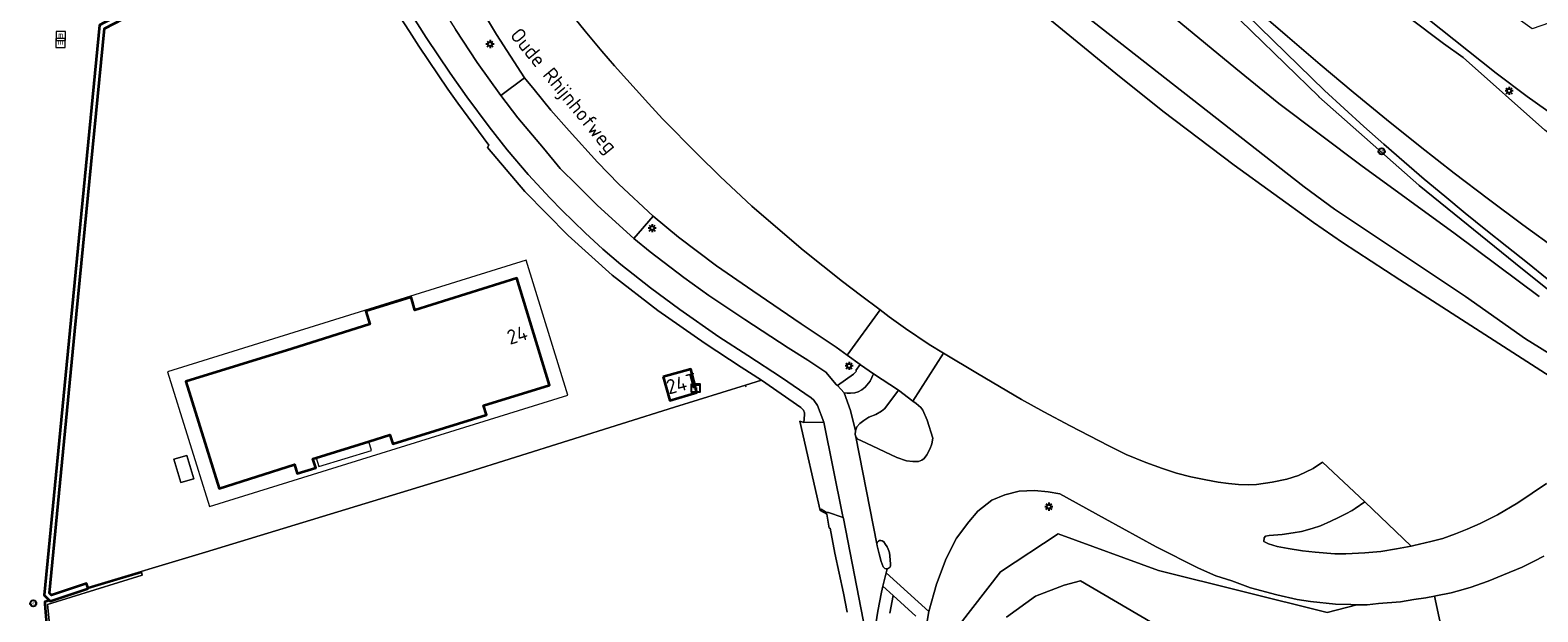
# Model space of a CAD drawing. Header units: metres. Extents: x 89394 to 92106, y 463550 to 466167.
# Tile 12 of 112: x 90582 to 90767, y 464686 to 464757. Entities that reach past the tile are written whole.
import ezdxf
from ezdxf.enums import TextEntityAlignment as Align

# ---------------------------------------------------------------- set-up
doc = ezdxf.new("R2010")
doc.units = ezdxf.units.M
for name, color, linetype, lineweight in [('B-PV-GK-BESCHOEIING-G', 253, 'OB-BESCHOEIING-BLOK', 35), ('B-PV-GK-KADEMUUR-GV', 253, 'Continuous', 35), ('B-PV-GR-BOUWLAND_BRAAKLIGGEND-GV', 200, 'Continuous', 13), ('B-PV-GW-TALUD_KRUIN-G', 90, 'Continuous', 18), ('B-PV-IE-MEUBILAIR-S', 7, 'Continuous', 25), ('B-PV-IE-MEUBILAIR_WATERWEGMEUBILAIR-S', 150, 'Continuous', 25), ('B-PV-IE-TERREINAFSCHEIDING_KUNSTMATIG_HEKWERK-G', 20, 'IE-TERREINAFSCHEIDING_KUNSTMATIG-SO', 18), ('B-PV-OG-BEBOUWING-GV', 7, 'Continuous', 35), ('B-PV-OG-BEBOUWING-T18', 1, 'Continuous', 18), ('B-PV-OG-BEBOUWING_LAGE TRAFO-GV', 7, 'Continuous', 18), ('B-PV-OG-BEBOUWING_LUIFEL-GV', 7, 'Continuous', 18), ('B-PV-OG-BEBOUWING_TRAP-GV', 7, 'Continuous', 18), ('B-PV-OG-TERREIN_ERF-GV', 50, 'Continuous', 18), ('B-PV-OG-TERREIN_OEVER-GV', 7, 'Continuous', 18), ('B-PV-OG-TOPOGRAFIE-T18', 1, 'Continuous', 18), ('B-PV-OG-WATER_KANAAL-GV', 120, 'Continuous', 18), ('B-PV-OG-WATER_SLOOT-GV', 120, 'Continuous', 18), ('B-PV-OG-WEG-GV', 7, 'Continuous', 18), ('B-PV-VH-VERHARDING_ASFALT-GV', 210, 'Continuous', 18), ('B-PV-VH-VERHARDING_BETONSTRAATSTEEN-GV', 190, 'Continuous', 18), ('B-PV-VH-VERHARDING_GESLOTEN-GV', 210, 'Continuous', 18), ('B-PV-VH-VERHARDING_OPEN_TEGEL-GV', 90, 'Continuous', 18)]:
    doc.layers.add(name, color=color, linetype=linetype, lineweight=lineweight)
doc.styles.add('NLCS-ISO', font='NLCS-ISO.ttf')
doc.styles.add('NLCS-ISO-M500-T18', font='NLCS-ISO.ttf', dxfattribs={"height": 0.9})
doc.linetypes.add('IE-TERREINAFSCHEIDING_KUNSTMATIG-SO', pattern='A,4,[82,NLCS.SHX,S=0.75,R=90,X=0,Y=0],4,-2', length=10)
doc.linetypes.add('OB-BESCHOEIING-BLOK', pattern='A,6,-1,[152,NLCS.SHX,S=2,R=0,X=-1,Y=0]', length=7)

# ---------------------------------------------------------------- blocks, each defined once
blk = doc.blocks.new('SIE-MEUBILAIR_KAST_OV-SO')
for points in [[(-1, 1), (1, 1), (1, 0.84), (-1, 0.84)], [(-1, 0.76), (1, 0.76), (1, -1), (-1, -1)]]:
    blk.add_lwpolyline(points, close=True)
at = {"style": 'NLCS-ISO'}
blk.add_text('ov', height=0.75, dxfattribs=at).set_placement((0, 0), align=Align.MIDDLE_CENTER)
blk = doc.blocks.new('SIE-MEUBILAIR_PAAL_VERKEERSBORD-SO')
blk.add_circle((0, 0), 0.75)
at = {"style": 'NLCS-ISO'}
blk.add_text('vb', height=0.75, dxfattribs=at).set_placement((0, 0.07), align=Align.MIDDLE_CENTER)
blk = doc.blocks.new('SIE-MEUBILAIR_PAAL_LICHTMAST-SO')
for points in [[(-0.62, 0), (-1, 0)], [(-0.71, 0.71), (-0.44, 0.44)], [(0, 1), (0, 0.62)], [(0.44, 0.44), (0.71, 0.71)], [(1, 0), (0.62, 0)], [(-0.71, -0.71), (-0.44, -0.44)], [(0, -0.62), (0, -1)], [(0.44, -0.44), (0.71, -0.71)]]:
    blk.add_lwpolyline(points)
blk.add_circle((0, 0), 0.5)
blk = doc.blocks.new('SIE-WATER_MEERPAAL-SO')
at = {"color": 0, "linetype": 'ByBlock', "lineweight": 18}
blk.add_lwpolyline([(-1.12, -1.12), (1.12, -1.12), (1.12, 1.12), (-1.12, 1.12)], close=True, dxfattribs=at)
at = {"color": 0, "linetype": 'ByBlock', "lineweight": 18, "style": 'NLCS-ISO'}
blk.add_text('m', height=1.5, dxfattribs=at).set_placement((0, 0.28), align=Align.MIDDLE_CENTER)

msp = doc.modelspace()

# ---------------------------------------------------------------- linework, layer by layer
at = {"layer": 'B-PV-GK-BESCHOEIING-G', "flags": 128}
msp.add_lwpolyline([(90584.453, 464687.086), (90583.852, 464686.901), (90583.876, 464686.631), (90584.378, 464680.839), (90585.208, 464673.192), (90585.696, 464669.918), (90594.088, 464629.321), (90595.863, 464620.732), (90597.259, 464613.679), (90600.682, 464597.333), (90604.895, 464585.477), (90604.993, 464586.518)], dxfattribs=at)
at = {"layer": 'B-PV-GK-KADEMUUR-GV', "flags": 128}
msp.add_lwpolyline([(90589.194, 464688.566), (90589.157, 464688.687), (90589.01, 464689.167), (90584.696, 464687.725), (90584.423, 464687.988), (90587.567, 464720.199), (90591.191, 464757.395), (90594.609, 464759.168), (90594.323, 464759.736), (90593.745, 464759.44), (90591.12, 464758.097), (90590.572, 464757.817), (90586.941, 464720.26), (90583.767, 464687.746), (90584.453, 464687.086), (90584.534, 464687.008)], close=True, dxfattribs=at)
at = {"layer": 'B-PV-GR-BOUWLAND_BRAAKLIGGEND-GV', "flags": 128}
msp.add_lwpolyline([(90694.589, 464681.842), (90701.374, 464690.588), (90708.456, 464695.281), (90720.814, 464690.757), (90741.54, 464685.579), (90745.175, 464686.556), (90744.441, 464686.565), (90742.552, 464686.639), (90739.507, 464686.943), (90737.85, 464687.208), (90735.341, 464687.758), (90732.1, 464688.63), (90729.808, 464689.475), (90727.853, 464690.112), (90725.729, 464691.03), (90720.516, 464693.676), (90714.235, 464697.131), (90708.658, 464700.209), (90707.252, 464700.437), (90705.546, 464700.606), (90703.687, 464700.522), (90701.928, 464700.049), (90700.315, 464699.415), (90698.585, 464698.057), (90697.497, 464696.728), (90695.973, 464694.73), (90694.713, 464692.246), (90693.504, 464689.064), (90692.577, 464685.711), (90692.24, 464683.788)], dxfattribs=at)
at = {"layer": 'B-PV-GW-TALUD_KRUIN-G', "flags": 128}
msp.add_lwpolyline([(90767.602, 464724.462), (90757.292, 464732.157), (90745.676, 464740.62), (90735.599, 464748.192), (90730.309, 464752.475), (90716.071, 464764.248), (90703.953, 464775.88), (90694.166, 464784.992), (90690.982, 464788.068), (90687.706, 464791.047), (90684.342, 464793.926), (90680.681, 464796.867), (90676.928, 464799.69), (90673.087, 464802.392), (90657.422, 464812.702), (90647.767, 464819.276), (90636.329, 464826.638), (90633.774, 464828.278), (90631.298, 464830.036), (90630.613, 464830.583), (90626.609, 464833.892), (90624.462, 464835.929)], dxfattribs=at)
at = {"layer": 'B-PV-IE-TERREINAFSCHEIDING_KUNSTMATIG_HEKWERK-G', "flags": 128}
for points in [[(90595.559, 464801.725), (90608.374, 464800.951), (90610.232, 464795.401), (90612.331, 464789.63), (90615.335, 464782.284), (90619.205, 464773.713), (90619.296, 464773.54), (90622.071, 464768.285), (90622.216, 464768.011), (90623.248, 464766.151), (90624.3, 464764.302), (90625.372, 464762.465), (90626.464, 464760.639), (90627.577, 464758.826), (90628.709, 464757.025), (90629.861, 464755.237), (90631.032, 464753.461), (90632.223, 464751.698), (90633.433, 464749.949), (90634.663, 464748.213), (90635.911, 464746.49), (90637.178, 464744.782), (90638.464, 464743.087), (90638.303, 464742.767)], [(90671.982, 464714.179), (90670.031, 464713.571), (90661.302, 464710.85), (90635.227, 464702.665), (90603.641, 464692.999), (90589.157, 464688.687)], [(90670.089, 464713.324), (90670.031, 464713.571)]]:
    msp.add_lwpolyline(points, dxfattribs=at)
at = {"layer": 'B-PV-OG-BEBOUWING-GV', "flags": 128}
for points in [[(90623.709, 464706.635), (90626.297, 464707.442), (90626.639, 464706.347), (90638.156, 464709.921), (90637.81, 464711.036), (90645.94, 464713.546), (90641.899, 464726.712), (90629.375, 464722.763), (90628.892, 464724.356), (90623.333, 464722.647), (90623.836, 464721.035), (90614.222, 464718.037), (90601.225, 464714.006), (90605.288, 464700.845), (90614.561, 464703.779), (90614.907, 464702.678), (90617.173, 464703.387), (90616.83, 464704.487), (90617.215, 464704.608)], [(90659.912, 464714.572), (90660.704, 464711.679), (90664.05, 464712.642), (90663.281, 464715.504)]]:
    msp.add_lwpolyline(points, close=True, dxfattribs=at)
at = {"layer": 'B-PV-OG-BEBOUWING_LAGE TRAFO-GV', "flags": 128}
msp.add_lwpolyline([(90599.722, 464704.435), (90600.583, 464701.565), (90602.194, 464702.054), (90601.333, 464704.924)], close=True, dxfattribs=at)
at = {"layer": 'B-PV-OG-BEBOUWING_LUIFEL-GV', "flags": 128}
for points in [[(90643.057, 464728.909), (90598.957, 464715.205), (90604.1, 464698.642), (90648.176, 464712.325)], [(90617.215, 464704.608), (90616.83, 464704.487), (90617.173, 464703.387), (90614.907, 464702.678), (90614.561, 464703.779), (90605.288, 464700.845), (90601.225, 464714.006), (90614.222, 464718.037), (90623.836, 464721.035), (90623.333, 464722.647), (90628.892, 464724.356), (90629.375, 464722.763), (90641.899, 464726.712), (90645.94, 464713.546), (90637.81, 464711.036), (90638.156, 464709.921), (90626.639, 464706.347), (90626.297, 464707.442), (90623.709, 464706.635)]]:
    msp.add_lwpolyline(points, close=True, dxfattribs=at)
at = {"layer": 'B-PV-OG-BEBOUWING_TRAP-GV', "flags": 128}
msp.add_lwpolyline([(90623.709, 464706.635), (90617.215, 464704.608), (90617.551, 464703.532), (90624.053, 464705.534)], close=True, dxfattribs=at)
at = {"layer": 'B-PV-OG-TERREIN_ERF-GV', "flags": 128}
for points in [[(90591.191, 464757.395), (90587.567, 464720.199), (90584.423, 464687.988), (90584.696, 464687.725), (90589.01, 464689.167), (90589.157, 464688.687), (90603.641, 464692.999), (90635.227, 464702.665), (90661.302, 464710.85), (90670.031, 464713.571), (90671.982, 464714.179), (90669.508, 464715.782), (90665.054, 464718.669), (90659.241, 464722.754), (90653.644, 464727.099), (90648.225, 464731.938), (90642.902, 464737.365), (90638.303, 464742.767), (90638.464, 464743.087), (90637.178, 464744.782), (90635.911, 464746.49), (90634.663, 464748.213), (90633.433, 464749.949), (90632.223, 464751.698), (90631.032, 464753.461), (90629.861, 464755.237), (90628.709, 464757.025), (90627.577, 464758.826)], [(90682.513, 464685.642), (90682.052, 464687.982), (90681, 464692.907), (90680.414, 464695.976), (90680.324, 464695.957), (90680.013, 464697.677), (90679.22, 464698.15), (90676.696, 464709.125), (90677.195, 464708.959), (90677.272, 464709.923), (90677.257, 464710.161), (90677.166, 464710.464), (90676.842, 464710.822), (90671.982, 464714.179), (90670.031, 464713.571), (90661.302, 464710.85), (90635.227, 464702.665), (90603.641, 464692.999), (90589.157, 464688.687), (90589.194, 464688.566), (90590.83, 464689.044), (90595.798, 464690.523), (90595.808, 464690.399), (90595.823, 464690.204), (90584.192, 464686.59), (90585.721, 464671.648)]]:
    msp.add_lwpolyline(points, dxfattribs=at)
for points in [[(90626.297, 464707.442), (90623.709, 464706.635), (90617.215, 464704.608), (90616.83, 464704.487), (90617.173, 464703.387), (90614.907, 464702.678), (90614.561, 464703.779), (90605.288, 464700.845), (90601.225, 464714.006), (90614.222, 464718.037), (90623.836, 464721.035), (90623.333, 464722.647), (90628.892, 464724.356), (90629.375, 464722.763), (90641.899, 464726.712), (90645.94, 464713.546), (90637.81, 464711.036), (90638.156, 464709.921), (90626.639, 464706.347)], [(90660.704, 464711.679), (90659.912, 464714.572), (90663.281, 464715.504), (90664.05, 464712.642)], [(90600.583, 464701.565), (90599.722, 464704.435), (90601.333, 464704.924), (90602.194, 464702.054)]]:
    msp.add_lwpolyline(points, close=True, dxfattribs=at)
at = {"layer": 'B-PV-OG-TERREIN_OEVER-GV', "flags": 128}
for points in [[(90756.591, 464679.051), (90754.729, 464687.615), (90753.663, 464687.41), (90752.206, 464687.184), (90750.557, 464686.916), (90747.842, 464686.684), (90746.44, 464686.539), (90745.175, 464686.556), (90741.54, 464685.579), (90720.814, 464690.757), (90708.456, 464695.281), (90701.374, 464690.588), (90694.589, 464681.842)], [(90768.196, 464692.52), (90767.004, 464691.892), (90765.51, 464691.189), (90763.239, 464690.215), (90761.358, 464689.437), (90759.107, 464688.673), (90757.538, 464688.21), (90756.782, 464688.023), (90754.92, 464687.652), (90754.729, 464687.615), (90756.591, 464679.051), (90761.122, 464679.544), (90765.571, 464681.214), (90770.362, 464682.793)], [(90702.11, 464685.035), (90705.681, 464687.625), (90709.213, 464688.955), (90711.199, 464689.5), (90719.802, 464684.458)]]:
    msp.add_lwpolyline(points, dxfattribs=at)
at = {"layer": 'B-PV-OG-WATER_KANAAL-GV', "flags": 128}
msp.add_lwpolyline([(90712.764, 464318.854), (90709.671, 464327.29), (90709.486, 464331.827), (90689.114, 464378.462), (90633.422, 464507.026), (90632.099, 464510.698), (90627.956, 464522.007), (90627.891, 464522.185), (90623.165, 464535.045), (90618.257, 464548.8), (90604.895, 464585.477), (90600.682, 464597.333), (90597.259, 464613.679), (90595.863, 464620.732), (90594.088, 464629.321), (90585.696, 464669.918), (90585.208, 464673.192), (90584.378, 464680.839), (90583.876, 464686.631), (90583.852, 464686.901), (90584.453, 464687.086), (90583.767, 464687.746), (90586.941, 464720.26), (90590.572, 464757.817)], dxfattribs=at)
at = {"layer": 'B-PV-OG-WATER_SLOOT-GV', "flags": 128}
msp.add_lwpolyline([(90719.802, 464684.458), (90711.199, 464689.5), (90709.213, 464688.955), (90705.681, 464687.625), (90702.11, 464685.035)], dxfattribs=at)
at = {"layer": 'B-PV-OG-WEG-GV', "flags": 128}
for points in [[(90768.589, 464726.641), (90766.19, 464728.586), (90763.615, 464730.605), (90761.057, 464732.646), (90758.517, 464734.708), (90755.994, 464736.792), (90753.489, 464738.897), (90750.993, 464741.031), (90748.516, 464743.186), (90746.057, 464745.363), (90743.617, 464747.56), (90741.195, 464749.778), (90717.3, 464773.102)], [(90691.561, 464771.546), (90715.556, 464751.868), (90721.347, 464747.249), (90730.092, 464740.597), (90739.867, 464733.574), (90743.435, 464731.108), (90750.474, 464726.515), (90787.588, 464702.63)], [(90787.588, 464702.63), (90750.474, 464726.515), (90743.435, 464731.108), (90739.867, 464733.574), (90730.092, 464740.597), (90721.347, 464747.249), (90715.556, 464751.868), (90691.561, 464771.546)], [(90775.513, 464713.301), (90765.919, 464719.239), (90758.549, 464724.439), (90742.457, 464735.182), (90738.728, 464737.928), (90701.035, 464767.46)], [(90701.035, 464767.46), (90738.728, 464737.928), (90742.457, 464735.182), (90758.549, 464724.439), (90765.919, 464719.239), (90775.513, 464713.301)], [(90716.071, 464764.248), (90730.309, 464752.475), (90735.599, 464748.192), (90745.676, 464740.62), (90757.292, 464732.157), (90767.602, 464724.462)], [(90767.602, 464724.462), (90757.292, 464732.157), (90745.676, 464740.62), (90735.599, 464748.192), (90730.309, 464752.475), (90716.071, 464764.248)], [(90771.624, 464722.973), (90765.566, 464727.804), (90752.859, 464738.121), (90752.826, 464738.148), (90740.532, 464749.029), (90740.497, 464749.062), (90728.101, 464761.162)], [(90728.101, 464761.162), (90740.497, 464749.062), (90740.532, 464749.029), (90752.826, 464738.148), (90752.859, 464738.121), (90765.566, 464727.804), (90771.624, 464722.973)], [(90648.371, 464759.483), (90650.305, 464757.097), (90652.363, 464754.617), (90653.907, 464752.812), (90658.084, 464748.178), (90659.832, 464746.29), (90664.106, 464741.945), (90666.889, 464739.207), (90670.81, 464735.564), (90672.267, 464734.288), (90677.13, 464730.158), (90681.961, 464726.285), (90684.148, 464724.605), (90686.566, 464722.798), (90687.669, 464721.974), (90689.703, 464720.542), (90692.597, 464718.566), (90694.381, 464717.498), (90698.55, 464715), (90703.954, 464711.787), (90706.693, 464710.278), (90709.937, 464708.55), (90714.677, 464706.079), (90716.832, 464705.038), (90719.248, 464704.053), (90721.277, 464703.309), (90723.024, 464702.711), (90724.765, 464702.285), (90726.615, 464701.904), (90728.145, 464701.642), (90729.426, 464701.451), (90730.635, 464701.353), (90731.854, 464701.288), (90732.853, 464701.332), (90734.788, 464701.614), (90736.595, 464701.988), (90738.033, 464702.432), (90739.81, 464703.308), (90740.97, 464704.093), (90746.183, 464699.201), (90751.864, 464693.773), (90752.194, 464693.839), (90754.294, 464694.319), (90755.748, 464694.703), (90757.339, 464695.269), (90758.76, 464695.851), (90760.35, 464696.538), (90762.474, 464697.61), (90764.976, 464699.086), (90768.516, 464701.445)]]:
    msp.add_lwpolyline(points, dxfattribs=at)
for points in [[(90630.827, 464772.179), (90630.192, 464772.397), (90629.805, 464772.371), (90629.27, 464772.277), (90626.462, 464770.722), (90628.659, 464766.658), (90630.27, 464763.87), (90632.239, 464760.643), (90634.363, 464757.278), (90637.036, 464753.244), (90639.94, 464749.162), (90642.866, 464751.347), (90639.393, 464756.696), (90636.822, 464761.04), (90634.674, 464765.098), (90633.45, 464767.324), (90632.341, 464769.649), (90631.185, 464771.661)], [(90658.658, 464734.331), (90656.275, 464731.591), (90658.3, 464729.967), (90662.454, 464726.791), (90665.532, 464724.584), (90669.923, 464721.619), (90675.274, 464718.135), (90677.68, 464716.644), (90679.898, 464715.157), (90681.186, 464713.653), (90681.328, 464713.503), (90683.301, 464714.925), (90683.683, 464715.265), (90683.605, 464715.349), (90684.137, 464716.095), (90682.521, 464717.253), (90681.155, 464718.232), (90676.886, 464721.086), (90670.941, 464725.135), (90666.47, 464728.21), (90661.778, 464731.739)], [(90690.609, 464711.587), (90688.849, 464712.919), (90687.151, 464710.696), (90686.731, 464710.349), (90686.06, 464709.951), (90685.187, 464709.603), (90684.566, 464709.193), (90684.07, 464708.859), (90683.7, 464708.411), (90683.532, 464707.927), (90683.514, 464707.493), (90683.572, 464707.186), (90683.767, 464706.966), (90684.881, 464706.435), (90688.613, 464704.653), (90689.82, 464704.242), (90690.606, 464704.162), (90691.279, 464704.17), (90691.687, 464704.328), (90692.007, 464704.549), (90692.314, 464704.983), (90692.745, 464705.745), (90692.939, 464706.343), (90693.056, 464707.015), (90692.365, 464709.232), (90691.841, 464710.494), (90691.595, 464710.814), (90691.009, 464711.284)], [(90746.183, 464699.201), (90745.002, 464698.405), (90744.6, 464698.132), (90743.836, 464697.714), (90742.928, 464697.262), (90742.004, 464696.838), (90740.721, 464696.273), (90739.702, 464695.942), (90738.386, 464695.554), (90737.355, 464695.388), (90736.005, 464695.198), (90734.4, 464695.073), (90733.942, 464694.999), (90733.794, 464694.783), (90733.747, 464694.314), (90734.317, 464694.025), (90735.395, 464693.716), (90736.759, 464693.465), (90738.51, 464693.193), (90740.05, 464693.02), (90742.49, 464692.824), (90743.852, 464692.826), (90746.164, 464692.933), (90748.143, 464693.115), (90750.062, 464693.413), (90751.864, 464693.773)]]:
    msp.add_lwpolyline(points, close=True, dxfattribs=at)
at = {"layer": 'B-PV-VH-VERHARDING_ASFALT-GV', "flags": 128}
for points in [[(90771.135, 464758.883), (90766.731, 464757.378), (90763.165, 464759.934), (90759.61, 464762.506), (90756.068, 464765.094), (90752.536, 464767.699), (90749.017, 464770.319), (90745.51, 464772.955), (90741.851, 464775.732), (90738.205, 464778.527), (90734.572, 464781.338), (90730.953, 464784.167), (90728.989, 464785.717), (90725.987, 464782.053), (90737.918, 464772.371), (90753.722, 464758.749), (90762.323, 464751.909), (90766.148, 464749.062), (90778.409, 464740.373)], [(90769.902, 464730.147), (90765.613, 464733.26), (90761.36, 464736.424), (90757.146, 464739.637), (90752.969, 464742.899), (90748.831, 464746.211), (90744.732, 464749.571), (90740.673, 464752.979), (90736.655, 464756.435), (90717.3, 464773.102), (90741.195, 464749.778), (90743.617, 464747.56), (90746.057, 464745.363), (90748.516, 464743.186), (90750.993, 464741.031), (90753.489, 464738.897), (90755.994, 464736.792), (90758.517, 464734.708), (90761.057, 464732.646), (90763.615, 464730.605), (90766.19, 464728.586), (90768.589, 464726.641)], [(90628.33, 464760.111), (90630.754, 464756.307), (90633.716, 464751.905), (90635.756, 464749.031), (90638.508, 464745.317), (90640.705, 464742.502), (90643.284, 464739.48), (90645.987, 464736.536), (90647.431, 464735.055), (90650.313, 464732.271), (90652.484, 464730.281), (90654.707, 464728.388), (90656.206, 464727.201), (90658.329, 464725.51), (90661.94, 464722.876), (90666.722, 464719.506), (90670.315, 464717.212), (90674.464, 464714.497), (90678.079, 464712.005), (90678.422, 464711.693), (90678.878, 464711.051), (90679.657, 464709.004), (90681.928, 464697.61), (90682.021, 464697.27), (90682.076, 464697.143), (90685.289, 464680.472)], [(90636.822, 464761.04), (90639.393, 464756.696), (90642.866, 464751.347), (90644.023, 464749.898), (90646.102, 464747.361), (90648.335, 464744.811), (90651.835, 464740.98), (90654.45, 464738.264), (90658.658, 464734.331), (90661.778, 464731.739), (90666.47, 464728.21), (90670.941, 464725.135), (90676.886, 464721.086), (90681.155, 464718.232), (90682.521, 464717.253), (90686.566, 464722.798), (90684.148, 464724.605), (90681.961, 464726.285), (90677.13, 464730.158), (90672.267, 464734.288), (90670.81, 464735.564), (90666.889, 464739.207), (90664.106, 464741.945), (90659.832, 464746.29), (90658.084, 464748.178), (90653.907, 464752.812), (90652.363, 464754.617), (90650.305, 464757.097), (90648.371, 464759.483)], [(90686.053, 464684.188), (90686.28, 464685.762), (90686.732, 464688.079), (90686.918, 464688.827), (90687.331, 464690.479), (90687.454, 464690.971), (90687.314, 464690.972), (90687.173, 464691.022), (90687.04, 464691.138), (90686.938, 464691.227), (90686.72, 464691.876), (90686.446, 464692.813), (90686.192, 464693.803), (90686.169, 464694.027), (90683.572, 464707.186), (90683.514, 464707.493), (90683.532, 464707.927), (90682.938, 464710.42), (90682.159, 464712.625), (90681.328, 464713.503), (90681.186, 464713.653), (90679.898, 464715.157), (90677.68, 464716.644), (90675.274, 464718.135), (90669.923, 464721.619), (90665.532, 464724.584), (90662.454, 464726.791), (90658.3, 464729.967), (90656.275, 464731.591), (90651.834, 464735.635), (90649.324, 464738.145), (90647.221, 464740.182), (90645.179, 464742.688), (90642.046, 464746.412), (90639.94, 464749.162), (90637.036, 464753.244), (90634.363, 464757.278)], [(90768.516, 464701.445), (90764.976, 464699.086), (90762.474, 464697.61), (90760.35, 464696.538), (90758.76, 464695.851), (90757.339, 464695.269), (90755.748, 464694.703), (90754.294, 464694.319), (90752.194, 464693.839), (90751.864, 464693.773), (90750.062, 464693.413), (90748.143, 464693.115), (90746.164, 464692.933), (90743.852, 464692.826), (90742.49, 464692.824), (90740.05, 464693.02), (90738.51, 464693.193), (90736.759, 464693.465), (90735.395, 464693.716), (90734.317, 464694.025), (90733.747, 464694.314), (90733.794, 464694.783), (90733.942, 464694.999), (90734.4, 464695.073), (90736.005, 464695.198), (90737.355, 464695.388), (90738.386, 464695.554), (90739.702, 464695.942), (90740.721, 464696.273), (90742.004, 464696.838), (90742.928, 464697.262), (90743.836, 464697.714), (90744.6, 464698.132), (90745.002, 464698.405), (90746.183, 464699.201), (90740.97, 464704.093), (90739.81, 464703.308), (90738.033, 464702.432), (90736.595, 464701.988), (90734.788, 464701.614), (90732.853, 464701.332), (90731.854, 464701.288), (90730.635, 464701.353), (90729.426, 464701.451), (90728.145, 464701.642), (90726.615, 464701.904), (90724.765, 464702.285), (90723.024, 464702.711), (90721.277, 464703.309), (90719.248, 464704.053), (90716.832, 464705.038), (90714.677, 464706.079), (90709.937, 464708.55), (90706.693, 464710.278), (90703.954, 464711.787), (90698.55, 464715), (90694.381, 464717.498), (90690.609, 464711.587), (90691.009, 464711.284), (90691.595, 464710.814), (90691.841, 464710.494), (90692.365, 464709.232), (90693.056, 464707.015), (90692.939, 464706.343), (90692.745, 464705.745), (90692.314, 464704.983), (90692.007, 464704.549), (90691.687, 464704.328), (90691.279, 464704.17), (90690.606, 464704.162), (90689.82, 464704.242), (90688.613, 464704.653), (90684.881, 464706.435), (90683.767, 464706.966), (90683.572, 464707.186), (90686.169, 464694.027), (90686.199, 464694.16), (90686.256, 464694.261), (90686.369, 464694.359), (90686.513, 464694.456), (90686.67, 464694.467), (90686.839, 464694.413), (90687.02, 464694.289), (90687.245, 464693.978), (90687.454, 464693.655), (90687.568, 464693.4), (90687.657, 464693.16), (90687.731, 464692.928), (90687.762, 464692.585), (90687.834, 464691.559), (90687.833, 464691.331), (90687.76, 464691.138), (90687.623, 464691.037), (90687.483, 464690.971), (90687.454, 464690.971), (90687.331, 464690.479), (90692.577, 464685.711), (90693.504, 464689.064), (90694.713, 464692.246), (90695.973, 464694.73), (90697.497, 464696.728), (90698.585, 464698.057), (90700.315, 464699.415), (90701.928, 464700.049), (90703.687, 464700.522), (90705.546, 464700.606), (90707.252, 464700.437), (90708.658, 464700.209), (90714.235, 464697.131), (90720.516, 464693.676), (90725.729, 464691.03), (90727.853, 464690.112), (90729.808, 464689.475), (90732.1, 464688.63), (90735.341, 464687.758), (90737.85, 464687.208), (90739.507, 464686.943), (90742.552, 464686.639), (90744.441, 464686.565), (90745.175, 464686.556), (90746.44, 464686.539), (90747.842, 464686.684), (90750.557, 464686.916), (90752.206, 464687.184), (90753.663, 464687.41), (90754.729, 464687.615), (90754.92, 464687.652), (90756.782, 464688.023), (90757.538, 464688.21), (90759.107, 464688.673), (90761.358, 464689.437), (90763.239, 464690.215), (90765.51, 464691.189), (90767.004, 464691.892), (90768.196, 464692.52)], [(90692.24, 464683.788), (90692.577, 464685.711), (90687.331, 464690.479), (90686.918, 464688.827), (90688.182, 464687.679), (90690.957, 464685.157)], [(90687.76, 464685.511), (90688.182, 464687.679), (90686.918, 464688.827), (90686.732, 464688.079), (90686.28, 464685.762), (90686.053, 464684.188)], [(90690.957, 464685.157), (90688.182, 464687.679), (90687.76, 464685.511)]]:
    msp.add_lwpolyline(points, dxfattribs=at)
for points in [[(90724.47, 464780.458), (90717.3, 464773.102), (90736.655, 464756.435), (90740.673, 464752.979), (90744.732, 464749.571), (90748.831, 464746.211), (90752.969, 464742.899), (90757.146, 464739.637), (90761.36, 464736.424), (90765.613, 464733.26), (90769.902, 464730.147), (90790.157, 464715.719), (90793.565, 464713.394), (90801.05, 464723.795), (90797.872, 464725.884), (90770.708, 464743.023), (90768.323, 464744.9), (90758.247, 464753.856), (90755.859, 464755.567), (90742.616, 464765.552), (90730.083, 464775.578)], [(90694.381, 464717.498), (90692.597, 464718.566), (90689.703, 464720.542), (90687.669, 464721.974), (90686.566, 464722.798), (90682.521, 464717.253), (90684.137, 464716.095), (90684.175, 464716.068), (90685.778, 464714.935), (90688.849, 464712.919), (90690.609, 464711.587)], [(90688.849, 464712.919), (90685.778, 464714.935), (90685.347, 464714.062), (90684.753, 464713.317), (90684.341, 464712.967), (90683.893, 464712.741), (90683.459, 464712.619), (90682.926, 464712.572), (90682.53, 464712.567), (90682.159, 464712.625), (90682.938, 464710.42), (90683.532, 464707.927), (90683.7, 464708.411), (90684.07, 464708.859), (90684.566, 464709.193), (90685.187, 464709.603), (90686.06, 464709.951), (90686.731, 464710.349), (90687.151, 464710.696)], [(90679.657, 464709.004), (90677.195, 464708.959), (90676.696, 464709.125), (90679.22, 464698.15), (90679.327, 464698.309), (90679.991, 464697.9), (90680.215, 464697.895), (90681.894, 464697.3), (90682.021, 464697.27), (90681.928, 464697.61)]]:
    msp.add_lwpolyline(points, close=True, dxfattribs=at)
at = {"layer": 'B-PV-VH-VERHARDING_BETONSTRAATSTEEN-GV', "flags": 128}
msp.add_lwpolyline([(90686.169, 464694.027), (90686.192, 464693.803), (90686.446, 464692.813), (90686.72, 464691.876), (90686.938, 464691.227), (90687.04, 464691.138), (90687.173, 464691.022), (90687.314, 464690.972), (90687.454, 464690.971), (90687.483, 464690.971), (90687.623, 464691.037), (90687.76, 464691.138), (90687.833, 464691.331), (90687.834, 464691.559), (90687.762, 464692.585), (90687.731, 464692.928), (90687.657, 464693.16), (90687.568, 464693.4), (90687.454, 464693.655), (90687.245, 464693.978), (90687.02, 464694.289), (90686.839, 464694.413), (90686.67, 464694.467), (90686.513, 464694.456), (90686.369, 464694.359), (90686.256, 464694.261), (90686.199, 464694.16)], close=True, dxfattribs=at)
at = {"layer": 'B-PV-VH-VERHARDING_GESLOTEN-GV', "flags": 128}
msp.add_lwpolyline([(90592.21, 464639.955), (90585.721, 464671.648), (90584.192, 464686.59), (90595.823, 464690.204), (90595.808, 464690.399), (90595.798, 464690.523), (90590.83, 464689.044), (90589.194, 464688.566), (90584.534, 464687.008), (90584.453, 464687.086), (90583.852, 464686.901), (90583.876, 464686.631), (90584.378, 464680.839), (90585.208, 464673.192), (90585.696, 464669.918), (90594.088, 464629.321), (90595.863, 464620.732), (90597.259, 464613.679), (90600.682, 464597.333), (90604.895, 464585.477), (90604.993, 464586.518), (90600.983, 464597.596)], close=True, dxfattribs=at)
at = {"layer": 'B-PV-VH-VERHARDING_OPEN_TEGEL-GV', "flags": 128}
for points in [[(90778.409, 464740.373), (90766.148, 464749.062), (90762.323, 464751.909), (90753.722, 464758.749), (90737.918, 464772.371), (90725.987, 464782.053), (90716.831, 464789.483), (90716.633, 464789.59), (90716.412, 464789.633), (90716.188, 464789.608), (90715.983, 464789.516), (90715.814, 464789.367), (90715.698, 464789.174), (90715.644, 464788.956), (90715.659, 464788.731), (90715.74, 464788.522), (90715.881, 464788.346), (90724.47, 464780.458), (90730.083, 464775.578), (90742.616, 464765.552), (90755.859, 464755.567), (90758.247, 464753.856), (90768.323, 464744.9)], [(90627.577, 464758.826), (90628.709, 464757.025), (90629.861, 464755.237), (90631.032, 464753.461), (90632.223, 464751.698), (90633.433, 464749.949), (90634.663, 464748.213), (90635.911, 464746.49), (90637.178, 464744.782), (90638.464, 464743.087), (90638.303, 464742.767), (90642.902, 464737.365), (90648.225, 464731.938), (90653.644, 464727.099), (90659.241, 464722.754), (90665.054, 464718.669), (90669.508, 464715.782), (90671.982, 464714.179), (90676.842, 464710.822), (90677.166, 464710.464), (90677.257, 464710.161), (90677.272, 464709.923), (90677.195, 464708.959), (90679.657, 464709.004), (90678.878, 464711.051), (90678.422, 464711.693), (90678.079, 464712.005), (90674.464, 464714.497), (90670.315, 464717.212), (90666.722, 464719.506), (90661.94, 464722.876), (90658.329, 464725.51), (90656.206, 464727.201), (90654.707, 464728.388), (90652.484, 464730.281), (90650.313, 464732.271), (90647.431, 464735.055), (90645.987, 464736.536), (90643.284, 464739.48), (90640.705, 464742.502), (90638.508, 464745.317), (90635.756, 464749.031), (90633.716, 464751.905), (90630.754, 464756.307), (90628.33, 464760.111)], [(90685.289, 464680.472), (90682.076, 464697.143), (90682.021, 464697.27), (90681.894, 464697.3), (90680.215, 464697.895), (90679.991, 464697.9), (90679.327, 464698.309), (90679.22, 464698.15), (90680.013, 464697.677), (90680.324, 464695.957), (90680.414, 464695.976), (90681, 464692.907), (90682.052, 464687.982), (90682.513, 464685.642)]]:
    msp.add_lwpolyline(points, dxfattribs=at)
for points in [[(90642.866, 464751.347), (90639.94, 464749.162), (90642.046, 464746.412), (90645.179, 464742.688), (90647.221, 464740.182), (90649.324, 464738.145), (90651.834, 464735.635), (90656.275, 464731.591), (90658.658, 464734.331), (90654.45, 464738.264), (90651.835, 464740.98), (90648.335, 464744.811), (90646.102, 464747.361), (90644.023, 464749.898)], [(90685.778, 464714.935), (90684.175, 464716.068), (90684.137, 464716.095), (90683.605, 464715.349), (90683.683, 464715.265), (90683.301, 464714.925), (90681.328, 464713.503), (90682.159, 464712.625), (90682.53, 464712.567), (90682.926, 464712.572), (90683.459, 464712.619), (90683.893, 464712.741), (90684.341, 464712.967), (90684.753, 464713.317), (90685.347, 464714.062)]]:
    msp.add_lwpolyline(points, close=True, dxfattribs=at)

# ---------------------------------------------------------------- block references
at = {"layer": 'B-PV-IE-MEUBILAIR-S', "xscale": 0.5, "yscale": 0.5, "zscale": 0.5}
for name, p in [('SIE-MEUBILAIR_PAAL_LICHTMAST-SO', (90638.608, 464755.501)), ('SIE-MEUBILAIR_PAAL_LICHTMAST-SO', (90763.914, 464749.751)), ('SIE-MEUBILAIR_PAAL_VERKEERSBORD-SO', (90748.244, 464742.303)), ('SIE-MEUBILAIR_PAAL_LICHTMAST-SO', (90658.548, 464732.865)), ('SIE-MEUBILAIR_PAAL_LICHTMAST-SO', (90682.761, 464715.93)), ('SIE-MEUBILAIR_KAST_OV-SO', (90663.9, 464713.202)), ('SIE-MEUBILAIR_PAAL_LICHTMAST-SO', (90707.318, 464698.609)), ('SIE-MEUBILAIR_PAAL_VERKEERSBORD-SO', (90582.438, 464686.722))]:
    msp.add_blockref(name, p, dxfattribs=at)
at = {"layer": 'B-PV-IE-MEUBILAIR_WATERWEGMEUBILAIR-S', "xscale": 0.5, "yscale": 0.5, "zscale": 0.5}
for p in [(90585.791, 464755.644), (90585.833, 464756.482)]:
    msp.add_blockref('SIE-WATER_MEERPAAL-SO', p, dxfattribs=at)

# ---------------------------------------------------------------- texts
at = {"layer": 'B-PV-OG-BEBOUWING-T18', "style": 'NLCS-ISO-M500-T18'}
for s, rotation, p in [('24', 17.1, (90641.952, 464719.723)), ('24T', 15, (90662.197, 464713.757))]:
    msp.add_text(s, height=1.8, rotation=rotation, dxfattribs=at).set_placement(p, align=Align.MIDDLE)
at = {"layer": 'B-PV-OG-TOPOGRAFIE-T18', "style": 'NLCS-ISO-M500-T18'}
msp.add_text('Oude Rhijnhofweg', height=1.8, rotation=309.4, dxfattribs=at).set_placement((90647.489, 464749.612), align=Align.MIDDLE)

doc.saveas('drawing.dxf')
